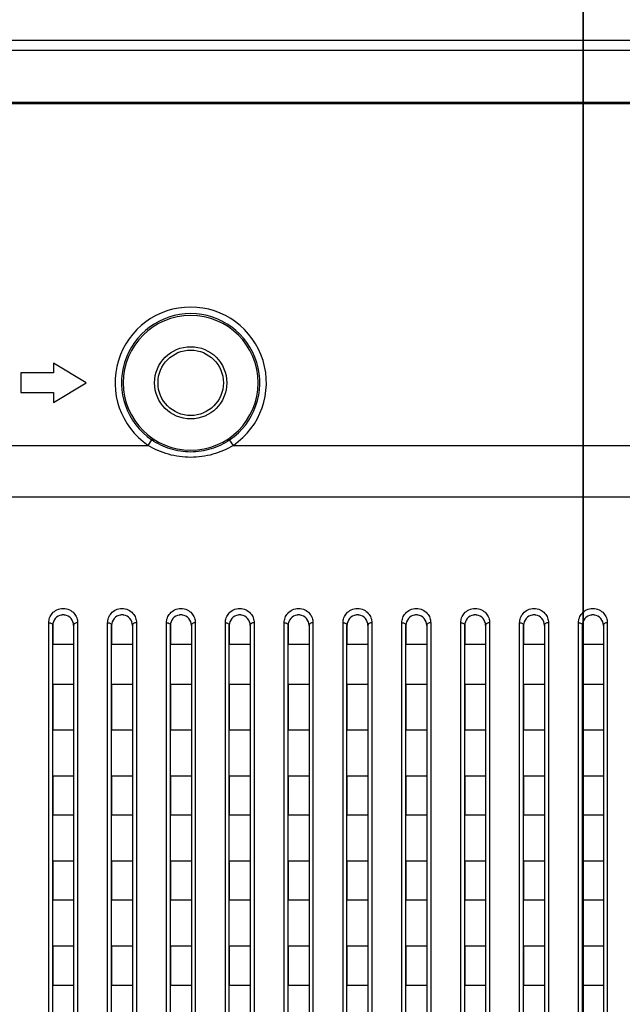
# Model space of a CAD drawing. Header units: millimetres. Extents: x -6054 to 364, y -1866 to 3094.
# Tile 123 of 256: x -4236 to -4190, y 871 to 946. Entities that reach past the tile are written whole.
import ezdxf

# ---------------------------------------------------------------- set-up
doc = ezdxf.new("R2010")
doc.units = ezdxf.units.MM
doc.header["$LTSCALE"] = 65.395
doc.header["$PDSIZE"] = 0.05
doc.layers.get('0').update_dxf_attribs({"linetype": 'CONTINUOUS'})
doc.layers.get('Defpoints').update_dxf_attribs({"linetype": 'CONTINUOUS'})
doc.layers.add('DIM', color=3, linetype='CONTINUOUS')
doc.styles.get("Standard").update_dxf_attribs({"font": 'arial.ttf'})
doc.dimstyles.new('ISO-25', dxfattribs={"dimtxt": 2.5, "dimasz": 2.5, "dimexe": 1.25, "dimexo": 0.625, "dimtad": 1, "dimtxsty": 'STANDARD', "dimcen": 2.5, "dimadec": 0, "dimazin": 0, "dimtfac": 1, "dimtmove": 0, "dimatfit": 3, "dimfxl": 1, "dimarcsym": 0})

# ---------------------------------------------------------------- blocks, each defined once
blk = doc.blocks.new('*D0')
at = {"layer": 'Defpoints', "color": 0}
for p in [(-4193.173, 1041.272), (-4734.98, 936.486), (-4193.173, 628.168)]:
    blk.add_point(p, dxfattribs=at)
at = {"layer": 'DIM', "color": 3, "lineweight": -2}
for p, q in [((-4734.98, 937.111), (-4734.98, 1042.522)), ((-4193.173, 628.793), (-4193.173, 1042.522)), ((-4719.98, 1041.272), (-4208.173, 1041.272))]:
    blk.add_line(p, q, dxfattribs=at)
at = {"layer": 'DIM', "color": 3}
for points in [[(-4719.98, 1043.772), (-4719.98, 1038.772), (-4734.98, 1041.272)], [(-4208.173, 1038.772), (-4208.173, 1043.772), (-4193.173, 1041.272)]]:
    blk.add_solid(points, dxfattribs=at)
at = {"layer": 'DIM', "color": 2, "insert": (-4464.076, 1059.082), "char_height": 20, "attachment_point": 5}
blk.add_mtext('542  [21,331]', dxfattribs=at)
blk = doc.blocks.new('*D1')
at = {"layer": 'Defpoints', "color": 0}
for p in [(-4193.173, 1042.072), (-3593.173, 683.031), (-3593.173, 628.168)]:
    blk.add_point(p, dxfattribs=at)
at = {"layer": 'DIM', "color": 3, "lineweight": -2}
for p, q in [((-4193.173, 1041.447), (-4193.173, 681.781)), ((-3593.173, 628.793), (-3593.173, 684.281)), ((-4178.173, 683.031), (-3608.173, 683.031))]:
    blk.add_line(p, q, dxfattribs=at)
at = {"layer": 'DIM', "color": 3}
for points in [[(-4178.173, 685.531), (-4178.173, 680.531), (-4193.173, 683.031)], [(-3608.173, 680.531), (-3608.173, 685.531), (-3593.173, 683.031)]]:
    blk.add_solid(points, dxfattribs=at)
at = {"layer": 'DIM', "color": 2, "insert": (-3893.173, 700.841), "char_height": 20, "attachment_point": 5}
blk.add_mtext('600  [23,622]', dxfattribs=at)
blk = doc.blocks.new('*D7')
at = {"layer": 'Defpoints', "color": 0}
for p in [(-4728.573, 946.484), (-4809.721, 628.168), (-4193.173, 628.168)]:
    blk.add_point(p, dxfattribs=at)
at = {"layer": 'DIM', "color": 3, "lineweight": -2}
for p, q in [((-4729.198, 946.484), (-4810.971, 946.484)), ((-4809.721, 931.484), (-4809.721, 643.168)), ((-4193.798, 628.168), (-4810.971, 628.168))]:
    blk.add_line(p, q, dxfattribs=at)
at = {"layer": 'DIM', "color": 3}
for points in [[(-4807.221, 931.484), (-4812.221, 931.484), (-4809.721, 946.484)], [(-4812.221, 643.168), (-4807.221, 643.168), (-4809.721, 628.168)]]:
    blk.add_solid(points, dxfattribs=at)
at = {"layer": 'DIM', "color": 2, "insert": (-4827.531, 787.326), "char_height": 20, "attachment_point": 5, "rotation": 90}
blk.add_mtext('318  [12,532]', dxfattribs=at)

msp = doc.modelspace()

# ---------------------------------------------------------------- linework, layer by layer
at = {"linetype": 'Continuous'}
for p, q in [((-4727.413, 944.918), (-3058.933, 944.918)), ((-3058.933, 944.121), (-4727.413, 944.121)), ((-3058.933, 940.151), (-4727.413, 940.151)), ((-4233.673, 920.228), (-4233.673, 919.478)), ((-4231.173, 918.728), (-4233.673, 920.228)), ((-4236.173, 919.478), (-4236.173, 917.978)), ((-4233.673, 919.478), (-4236.173, 919.478)), ((-4233.673, 917.228), (-4231.173, 918.728)), ((-4236.173, 917.978), (-4233.673, 917.978)), ((-4233.673, 917.978), (-4233.673, 917.228)), ((-4379.913, 913.947), (-4226.433, 913.947)), ((-4226.433, 913.947), (-4226.152, 914.36)), ((-4219.913, 913.947), (-4220.194, 914.36)), ((-4219.913, 913.947), (-4066.433, 913.947)), ((-3099.485, 909.984), (-4686.861, 909.984)), ((-4234.023, 828.726), (-4234.023, 900.382)), ((-4233.723, 900.184), (-4233.723, 898.734)), ((-4233.723, 900.184), (-4233.723, 898.734)), ((-4233.723, 828.718), (-4233.723, 900.184)), ((-4232.123, 900.184), (-4232.123, 898.734)), ((-4232.123, 900.184), (-4232.123, 898.734)), ((-4232.123, 900.184), (-4232.123, 828.718)), ((-4231.823, 900.382), (-4231.823, 828.726)), ((-4229.523, 828.726), (-4229.523, 900.382)), ((-4229.223, 900.184), (-4229.223, 898.734)), ((-4229.223, 900.184), (-4229.223, 898.734)), ((-4229.223, 828.718), (-4229.223, 900.184)), ((-4227.623, 900.184), (-4227.623, 898.734)), ((-4227.623, 900.184), (-4227.623, 898.734)), ((-4227.623, 900.184), (-4227.623, 828.718)), ((-4227.323, 900.382), (-4227.323, 828.726)), ((-4225.023, 828.726), (-4225.023, 900.382)), ((-4224.723, 900.184), (-4224.723, 898.734)), ((-4224.723, 900.184), (-4224.723, 898.734)), ((-4224.723, 828.718), (-4224.723, 900.184)), ((-4223.123, 900.184), (-4223.123, 898.734)), ((-4223.123, 900.184), (-4223.123, 898.734)), ((-4223.123, 900.184), (-4223.123, 828.718)), ((-4222.823, 900.382), (-4222.823, 828.726)), ((-4220.523, 828.726), (-4220.523, 900.382)), ((-4220.223, 900.184), (-4220.223, 898.734)), ((-4220.223, 900.184), (-4220.223, 898.734)), ((-4220.223, 828.718), (-4220.223, 900.184)), ((-4218.623, 900.184), (-4218.623, 898.734)), ((-4218.623, 900.184), (-4218.623, 898.734)), ((-4218.623, 900.184), (-4218.623, 828.718)), ((-4218.323, 900.382), (-4218.323, 828.726)), ((-4216.023, 828.726), (-4216.023, 900.382)), ((-4215.723, 900.184), (-4215.723, 898.734)), ((-4215.723, 900.184), (-4215.723, 898.734)), ((-4215.723, 828.718), (-4215.723, 900.184)), ((-4214.123, 900.184), (-4214.123, 898.734)), ((-4214.123, 900.184), (-4214.123, 898.734)), ((-4214.123, 900.184), (-4214.123, 828.718)), ((-4213.823, 900.382), (-4213.823, 828.726)), ((-4211.523, 828.726), (-4211.523, 900.382)), ((-4211.223, 900.184), (-4211.223, 898.734)), ((-4211.223, 900.184), (-4211.223, 898.734)), ((-4211.223, 828.718), (-4211.223, 900.184)), ((-4209.623, 900.184), (-4209.623, 898.734)), ((-4209.623, 900.184), (-4209.623, 898.734)), ((-4209.623, 900.184), (-4209.623, 828.718)), ((-4209.323, 900.382), (-4209.323, 828.726)), ((-4207.023, 828.726), (-4207.023, 900.382)), ((-4206.723, 900.184), (-4206.723, 898.734)), ((-4206.723, 900.184), (-4206.723, 898.734)), ((-4206.723, 828.718), (-4206.723, 900.184)), ((-4205.123, 900.184), (-4205.123, 898.734)), ((-4205.123, 900.184), (-4205.123, 898.734)), ((-4205.123, 900.184), (-4205.123, 828.718)), ((-4204.823, 900.382), (-4204.823, 828.726)), ((-4202.523, 828.726), (-4202.523, 900.382)), ((-4202.223, 900.184), (-4202.223, 898.734)), ((-4202.223, 900.184), (-4202.223, 898.734)), ((-4202.223, 828.718), (-4202.223, 900.184)), ((-4200.623, 900.184), (-4200.623, 898.734)), ((-4200.623, 900.184), (-4200.623, 898.734)), ((-4200.623, 900.184), (-4200.623, 828.718)), ((-4200.323, 900.382), (-4200.323, 828.726)), ((-4198.023, 828.726), (-4198.023, 900.382)), ((-4197.723, 900.184), (-4197.723, 898.734)), ((-4197.723, 900.184), (-4197.723, 898.734)), ((-4197.723, 828.718), (-4197.723, 900.184)), ((-4196.123, 900.184), (-4196.123, 898.734)), ((-4196.123, 900.184), (-4196.123, 898.734)), ((-4196.123, 900.184), (-4196.123, 828.718)), ((-4195.823, 900.382), (-4195.823, 828.726)), ((-4193.523, 828.726), (-4193.523, 900.382)), ((-4193.223, 900.184), (-4193.223, 898.734)), ((-4193.223, 900.184), (-4193.223, 898.734)), ((-4193.223, 828.718), (-4193.223, 900.184)), ((-4191.623, 900.184), (-4191.623, 898.734)), ((-4191.623, 900.184), (-4191.623, 898.734)), ((-4191.623, 900.184), (-4191.623, 828.718)), ((-4191.323, 900.382), (-4191.323, 828.726)), ((-4232.123, 898.734), (-4233.723, 898.734)), ((-4232.123, 898.734), (-4233.723, 898.734)), ((-4227.623, 898.734), (-4229.223, 898.734)), ((-4227.623, 898.734), (-4229.223, 898.734)), ((-4223.123, 898.734), (-4224.723, 898.734)), ((-4223.123, 898.734), (-4224.723, 898.734)), ((-4218.623, 898.734), (-4220.223, 898.734)), ((-4218.623, 898.734), (-4220.223, 898.734)), ((-4214.123, 898.734), (-4215.723, 898.734)), ((-4214.123, 898.734), (-4215.723, 898.734)), ((-4209.623, 898.734), (-4211.223, 898.734)), ((-4209.623, 898.734), (-4211.223, 898.734)), ((-4205.123, 898.734), (-4206.723, 898.734)), ((-4205.123, 898.734), (-4206.723, 898.734)), ((-4200.623, 898.734), (-4202.223, 898.734)), ((-4200.623, 898.734), (-4202.223, 898.734)), ((-4196.123, 898.734), (-4197.723, 898.734)), ((-4196.123, 898.734), (-4197.723, 898.734)), ((-4191.623, 898.734), (-4193.223, 898.734)), ((-4191.623, 898.734), (-4193.223, 898.734)), ((-4233.723, 895.668), (-4233.723, 892.168)), ((-4233.723, 895.668), (-4233.723, 892.168)), ((-4232.123, 895.668), (-4233.723, 895.668)), ((-4232.123, 895.668), (-4233.723, 895.668)), ((-4232.123, 895.668), (-4232.123, 892.168)), ((-4232.123, 895.668), (-4232.123, 892.168)), ((-4229.223, 895.668), (-4229.223, 892.168)), ((-4229.223, 895.668), (-4229.223, 892.168)), ((-4227.623, 895.668), (-4229.223, 895.668)), ((-4227.623, 895.668), (-4229.223, 895.668)), ((-4227.623, 895.668), (-4227.623, 892.168)), ((-4227.623, 895.668), (-4227.623, 892.168)), ((-4224.723, 895.668), (-4224.723, 892.168)), ((-4224.723, 895.668), (-4224.723, 892.168)), ((-4223.123, 895.668), (-4224.723, 895.668)), ((-4223.123, 895.668), (-4224.723, 895.668)), ((-4223.123, 895.668), (-4223.123, 892.168)), ((-4223.123, 895.668), (-4223.123, 892.168)), ((-4220.223, 895.668), (-4220.223, 892.168)), ((-4220.223, 895.668), (-4220.223, 892.168)), ((-4218.623, 895.668), (-4220.223, 895.668)), ((-4218.623, 895.668), (-4220.223, 895.668)), ((-4218.623, 895.668), (-4218.623, 892.168)), ((-4218.623, 895.668), (-4218.623, 892.168)), ((-4215.723, 895.668), (-4215.723, 892.168)), ((-4215.723, 895.668), (-4215.723, 892.168)), ((-4214.123, 895.668), (-4215.723, 895.668)), ((-4214.123, 895.668), (-4215.723, 895.668)), ((-4214.123, 895.668), (-4214.123, 892.168)), ((-4214.123, 895.668), (-4214.123, 892.168)), ((-4211.223, 895.668), (-4211.223, 892.168)), ((-4211.223, 895.668), (-4211.223, 892.168)), ((-4209.623, 895.668), (-4211.223, 895.668)), ((-4209.623, 895.668), (-4211.223, 895.668)), ((-4209.623, 895.668), (-4209.623, 892.168)), ((-4209.623, 895.668), (-4209.623, 892.168)), ((-4206.723, 895.668), (-4206.723, 892.168)), ((-4206.723, 895.668), (-4206.723, 892.168)), ((-4205.123, 895.668), (-4206.723, 895.668)), ((-4205.123, 895.668), (-4206.723, 895.668)), ((-4205.123, 895.668), (-4205.123, 892.168)), ((-4205.123, 895.668), (-4205.123, 892.168)), ((-4202.223, 895.668), (-4202.223, 892.168)), ((-4202.223, 895.668), (-4202.223, 892.168)), ((-4200.623, 895.668), (-4202.223, 895.668)), ((-4200.623, 895.668), (-4202.223, 895.668)), ((-4200.623, 895.668), (-4200.623, 892.168)), ((-4200.623, 895.668), (-4200.623, 892.168)), ((-4197.723, 895.668), (-4197.723, 892.168)), ((-4197.723, 895.668), (-4197.723, 892.168)), ((-4196.123, 895.668), (-4197.723, 895.668)), ((-4196.123, 895.668), (-4197.723, 895.668)), ((-4196.123, 895.668), (-4196.123, 892.168)), ((-4196.123, 895.668), (-4196.123, 892.168)), ((-4193.223, 895.668), (-4193.223, 892.168)), ((-4193.223, 895.668), (-4193.223, 892.168)), ((-4191.623, 895.668), (-4193.223, 895.668)), ((-4191.623, 895.668), (-4193.223, 895.668)), ((-4191.623, 895.668), (-4191.623, 892.168)), ((-4191.623, 895.668), (-4191.623, 892.168)), ((-4232.123, 892.168), (-4233.723, 892.168)), ((-4232.123, 892.168), (-4233.723, 892.168)), ((-4227.623, 892.168), (-4229.223, 892.168)), ((-4227.623, 892.168), (-4229.223, 892.168)), ((-4223.123, 892.168), (-4224.723, 892.168)), ((-4223.123, 892.168), (-4224.723, 892.168)), ((-4218.623, 892.168), (-4220.223, 892.168)), ((-4218.623, 892.168), (-4220.223, 892.168)), ((-4214.123, 892.168), (-4215.723, 892.168)), ((-4214.123, 892.168), (-4215.723, 892.168)), ((-4209.623, 892.168), (-4211.223, 892.168)), ((-4209.623, 892.168), (-4211.223, 892.168)), ((-4205.123, 892.168), (-4206.723, 892.168)), ((-4205.123, 892.168), (-4206.723, 892.168)), ((-4200.623, 892.168), (-4202.223, 892.168)), ((-4200.623, 892.168), (-4202.223, 892.168)), ((-4196.123, 892.168), (-4197.723, 892.168)), ((-4196.123, 892.168), (-4197.723, 892.168)), ((-4191.623, 892.168), (-4193.223, 892.168)), ((-4191.623, 892.168), (-4193.223, 892.168)), ((-4233.723, 888.668), (-4233.723, 885.668)), ((-4233.723, 888.668), (-4233.723, 885.668)), ((-4232.123, 888.668), (-4233.723, 888.668)), ((-4232.123, 888.668), (-4233.723, 888.668)), ((-4232.123, 888.668), (-4232.123, 885.668)), ((-4232.123, 888.668), (-4232.123, 885.668)), ((-4229.223, 888.668), (-4229.223, 885.668)), ((-4229.223, 888.668), (-4229.223, 885.668)), ((-4227.623, 888.668), (-4229.223, 888.668)), ((-4227.623, 888.668), (-4229.223, 888.668)), ((-4227.623, 888.668), (-4227.623, 885.668)), ((-4227.623, 888.668), (-4227.623, 885.668)), ((-4224.723, 888.668), (-4224.723, 885.668)), ((-4224.723, 888.668), (-4224.723, 885.668)), ((-4223.123, 888.668), (-4224.723, 888.668)), ((-4223.123, 888.668), (-4224.723, 888.668)), ((-4223.123, 888.668), (-4223.123, 885.668)), ((-4223.123, 888.668), (-4223.123, 885.668)), ((-4220.223, 888.668), (-4220.223, 885.668)), ((-4220.223, 888.668), (-4220.223, 885.668)), ((-4218.623, 888.668), (-4220.223, 888.668)), ((-4218.623, 888.668), (-4220.223, 888.668)), ((-4218.623, 888.668), (-4218.623, 885.668)), ((-4218.623, 888.668), (-4218.623, 885.668)), ((-4215.723, 888.668), (-4215.723, 885.668)), ((-4215.723, 888.668), (-4215.723, 885.668)), ((-4214.123, 888.668), (-4215.723, 888.668)), ((-4214.123, 888.668), (-4215.723, 888.668)), ((-4214.123, 888.668), (-4214.123, 885.668)), ((-4214.123, 888.668), (-4214.123, 885.668)), ((-4211.223, 888.668), (-4211.223, 885.668)), ((-4211.223, 888.668), (-4211.223, 885.668)), ((-4209.623, 888.668), (-4211.223, 888.668)), ((-4209.623, 888.668), (-4211.223, 888.668)), ((-4209.623, 888.668), (-4209.623, 885.668)), ((-4209.623, 888.668), (-4209.623, 885.668)), ((-4206.723, 888.668), (-4206.723, 885.668)), ((-4206.723, 888.668), (-4206.723, 885.668)), ((-4205.123, 888.668), (-4206.723, 888.668)), ((-4205.123, 888.668), (-4206.723, 888.668)), ((-4205.123, 888.668), (-4205.123, 885.668)), ((-4205.123, 888.668), (-4205.123, 885.668)), ((-4202.223, 888.668), (-4202.223, 885.668)), ((-4202.223, 888.668), (-4202.223, 885.668)), ((-4200.623, 888.668), (-4202.223, 888.668)), ((-4200.623, 888.668), (-4202.223, 888.668)), ((-4200.623, 888.668), (-4200.623, 885.668)), ((-4200.623, 888.668), (-4200.623, 885.668)), ((-4197.723, 888.668), (-4197.723, 885.668)), ((-4197.723, 888.668), (-4197.723, 885.668)), ((-4196.123, 888.668), (-4197.723, 888.668)), ((-4196.123, 888.668), (-4197.723, 888.668)), ((-4196.123, 888.668), (-4196.123, 885.668)), ((-4196.123, 888.668), (-4196.123, 885.668)), ((-4193.223, 888.668), (-4193.223, 885.668)), ((-4193.223, 888.668), (-4193.223, 885.668)), ((-4191.623, 888.668), (-4193.223, 888.668)), ((-4191.623, 888.668), (-4193.223, 888.668)), ((-4191.623, 888.668), (-4191.623, 885.668)), ((-4191.623, 888.668), (-4191.623, 885.668)), ((-4232.123, 885.668), (-4233.723, 885.668)), ((-4232.123, 885.668), (-4233.723, 885.668)), ((-4227.623, 885.668), (-4229.223, 885.668)), ((-4227.623, 885.668), (-4229.223, 885.668)), ((-4223.123, 885.668), (-4224.723, 885.668)), ((-4223.123, 885.668), (-4224.723, 885.668)), ((-4218.623, 885.668), (-4220.223, 885.668)), ((-4218.623, 885.668), (-4220.223, 885.668)), ((-4214.123, 885.668), (-4215.723, 885.668)), ((-4214.123, 885.668), (-4215.723, 885.668)), ((-4209.623, 885.668), (-4211.223, 885.668)), ((-4209.623, 885.668), (-4211.223, 885.668)), ((-4205.123, 885.668), (-4206.723, 885.668)), ((-4205.123, 885.668), (-4206.723, 885.668)), ((-4200.623, 885.668), (-4202.223, 885.668)), ((-4200.623, 885.668), (-4202.223, 885.668)), ((-4196.123, 885.668), (-4197.723, 885.668)), ((-4196.123, 885.668), (-4197.723, 885.668)), ((-4191.623, 885.668), (-4193.223, 885.668)), ((-4191.623, 885.668), (-4193.223, 885.668)), ((-4233.723, 882.168), (-4233.723, 879.168)), ((-4233.723, 882.168), (-4233.723, 879.168)), ((-4232.123, 882.168), (-4233.723, 882.168)), ((-4232.123, 882.168), (-4233.723, 882.168)), ((-4232.123, 882.168), (-4232.123, 879.168)), ((-4232.123, 882.168), (-4232.123, 879.168)), ((-4229.223, 882.168), (-4229.223, 879.168)), ((-4229.223, 882.168), (-4229.223, 879.168)), ((-4227.623, 882.168), (-4229.223, 882.168)), ((-4227.623, 882.168), (-4229.223, 882.168)), ((-4227.623, 882.168), (-4227.623, 879.168)), ((-4227.623, 882.168), (-4227.623, 879.168)), ((-4224.723, 882.168), (-4224.723, 879.168)), ((-4224.723, 882.168), (-4224.723, 879.168)), ((-4223.123, 882.168), (-4224.723, 882.168)), ((-4223.123, 882.168), (-4224.723, 882.168)), ((-4223.123, 882.168), (-4223.123, 879.168)), ((-4223.123, 882.168), (-4223.123, 879.168)), ((-4220.223, 882.168), (-4220.223, 879.168)), ((-4220.223, 882.168), (-4220.223, 879.168)), ((-4218.623, 882.168), (-4220.223, 882.168)), ((-4218.623, 882.168), (-4220.223, 882.168)), ((-4218.623, 882.168), (-4218.623, 879.168)), ((-4218.623, 882.168), (-4218.623, 879.168)), ((-4215.723, 882.168), (-4215.723, 879.168)), ((-4215.723, 882.168), (-4215.723, 879.168)), ((-4214.123, 882.168), (-4215.723, 882.168)), ((-4214.123, 882.168), (-4215.723, 882.168)), ((-4214.123, 882.168), (-4214.123, 879.168)), ((-4214.123, 882.168), (-4214.123, 879.168)), ((-4211.223, 882.168), (-4211.223, 879.168)), ((-4211.223, 882.168), (-4211.223, 879.168)), ((-4209.623, 882.168), (-4211.223, 882.168)), ((-4209.623, 882.168), (-4211.223, 882.168)), ((-4209.623, 882.168), (-4209.623, 879.168)), ((-4209.623, 882.168), (-4209.623, 879.168)), ((-4206.723, 882.168), (-4206.723, 879.168)), ((-4206.723, 882.168), (-4206.723, 879.168)), ((-4205.123, 882.168), (-4206.723, 882.168)), ((-4205.123, 882.168), (-4206.723, 882.168)), ((-4205.123, 882.168), (-4205.123, 879.168)), ((-4205.123, 882.168), (-4205.123, 879.168)), ((-4202.223, 882.168), (-4202.223, 879.168)), ((-4202.223, 882.168), (-4202.223, 879.168)), ((-4200.623, 882.168), (-4202.223, 882.168)), ((-4200.623, 882.168), (-4202.223, 882.168)), ((-4200.623, 882.168), (-4200.623, 879.168)), ((-4200.623, 882.168), (-4200.623, 879.168)), ((-4197.723, 882.168), (-4197.723, 879.168)), ((-4197.723, 882.168), (-4197.723, 879.168)), ((-4196.123, 882.168), (-4197.723, 882.168)), ((-4196.123, 882.168), (-4197.723, 882.168)), ((-4196.123, 882.168), (-4196.123, 879.168)), ((-4196.123, 882.168), (-4196.123, 879.168)), ((-4193.223, 882.168), (-4193.223, 879.168)), ((-4193.223, 882.168), (-4193.223, 879.168)), ((-4191.623, 882.168), (-4193.223, 882.168)), ((-4191.623, 882.168), (-4193.223, 882.168)), ((-4191.623, 882.168), (-4191.623, 879.168)), ((-4191.623, 882.168), (-4191.623, 879.168)), ((-4232.123, 879.168), (-4233.723, 879.168)), ((-4232.123, 879.168), (-4233.723, 879.168)), ((-4227.623, 879.168), (-4229.223, 879.168)), ((-4227.623, 879.168), (-4229.223, 879.168)), ((-4223.123, 879.168), (-4224.723, 879.168)), ((-4223.123, 879.168), (-4224.723, 879.168)), ((-4218.623, 879.168), (-4220.223, 879.168)), ((-4218.623, 879.168), (-4220.223, 879.168)), ((-4214.123, 879.168), (-4215.723, 879.168)), ((-4214.123, 879.168), (-4215.723, 879.168)), ((-4209.623, 879.168), (-4211.223, 879.168)), ((-4209.623, 879.168), (-4211.223, 879.168)), ((-4205.123, 879.168), (-4206.723, 879.168)), ((-4205.123, 879.168), (-4206.723, 879.168)), ((-4200.623, 879.168), (-4202.223, 879.168)), ((-4200.623, 879.168), (-4202.223, 879.168)), ((-4196.123, 879.168), (-4197.723, 879.168)), ((-4196.123, 879.168), (-4197.723, 879.168)), ((-4191.623, 879.168), (-4193.223, 879.168)), ((-4191.623, 879.168), (-4193.223, 879.168)), ((-4233.723, 875.668), (-4233.723, 872.668)), ((-4233.723, 875.668), (-4233.723, 872.668)), ((-4232.123, 875.668), (-4233.723, 875.668)), ((-4232.123, 875.668), (-4233.723, 875.668)), ((-4232.123, 875.668), (-4232.123, 872.668)), ((-4232.123, 875.668), (-4232.123, 872.668)), ((-4229.223, 875.668), (-4229.223, 872.668)), ((-4229.223, 875.668), (-4229.223, 872.668)), ((-4227.623, 875.668), (-4229.223, 875.668)), ((-4227.623, 875.668), (-4229.223, 875.668)), ((-4227.623, 875.668), (-4227.623, 872.668)), ((-4227.623, 875.668), (-4227.623, 872.668)), ((-4224.723, 875.668), (-4224.723, 872.668)), ((-4224.723, 875.668), (-4224.723, 872.668)), ((-4223.123, 875.668), (-4224.723, 875.668)), ((-4223.123, 875.668), (-4224.723, 875.668)), ((-4223.123, 875.668), (-4223.123, 872.668)), ((-4223.123, 875.668), (-4223.123, 872.668)), ((-4220.223, 875.668), (-4220.223, 872.668)), ((-4220.223, 875.668), (-4220.223, 872.668)), ((-4218.623, 875.668), (-4220.223, 875.668)), ((-4218.623, 875.668), (-4220.223, 875.668)), ((-4218.623, 875.668), (-4218.623, 872.668)), ((-4218.623, 875.668), (-4218.623, 872.668)), ((-4215.723, 875.668), (-4215.723, 872.668)), ((-4215.723, 875.668), (-4215.723, 872.668)), ((-4214.123, 875.668), (-4215.723, 875.668)), ((-4214.123, 875.668), (-4215.723, 875.668)), ((-4214.123, 875.668), (-4214.123, 872.668)), ((-4214.123, 875.668), (-4214.123, 872.668)), ((-4211.223, 875.668), (-4211.223, 872.668)), ((-4211.223, 875.668), (-4211.223, 872.668)), ((-4209.623, 875.668), (-4211.223, 875.668)), ((-4209.623, 875.668), (-4211.223, 875.668)), ((-4209.623, 875.668), (-4209.623, 872.668)), ((-4209.623, 875.668), (-4209.623, 872.668)), ((-4206.723, 875.668), (-4206.723, 872.668)), ((-4206.723, 875.668), (-4206.723, 872.668)), ((-4205.123, 875.668), (-4206.723, 875.668)), ((-4205.123, 875.668), (-4206.723, 875.668)), ((-4205.123, 875.668), (-4205.123, 872.668)), ((-4205.123, 875.668), (-4205.123, 872.668)), ((-4202.223, 875.668), (-4202.223, 872.668)), ((-4202.223, 875.668), (-4202.223, 872.668)), ((-4200.623, 875.668), (-4202.223, 875.668)), ((-4200.623, 875.668), (-4202.223, 875.668)), ((-4200.623, 875.668), (-4200.623, 872.668)), ((-4200.623, 875.668), (-4200.623, 872.668)), ((-4197.723, 875.668), (-4197.723, 872.668)), ((-4197.723, 875.668), (-4197.723, 872.668)), ((-4196.123, 875.668), (-4197.723, 875.668)), ((-4196.123, 875.668), (-4197.723, 875.668)), ((-4196.123, 875.668), (-4196.123, 872.668)), ((-4196.123, 875.668), (-4196.123, 872.668)), ((-4193.223, 875.668), (-4193.223, 872.668)), ((-4193.223, 875.668), (-4193.223, 872.668)), ((-4191.623, 875.668), (-4193.223, 875.668)), ((-4191.623, 875.668), (-4193.223, 875.668)), ((-4191.623, 875.668), (-4191.623, 872.668)), ((-4191.623, 875.668), (-4191.623, 872.668)), ((-4232.123, 872.668), (-4233.723, 872.668)), ((-4232.123, 872.668), (-4233.723, 872.668)), ((-4227.623, 872.668), (-4229.223, 872.668)), ((-4227.623, 872.668), (-4229.223, 872.668)), ((-4223.123, 872.668), (-4224.723, 872.668)), ((-4223.123, 872.668), (-4224.723, 872.668)), ((-4218.623, 872.668), (-4220.223, 872.668)), ((-4218.623, 872.668), (-4220.223, 872.668)), ((-4214.123, 872.668), (-4215.723, 872.668)), ((-4214.123, 872.668), (-4215.723, 872.668)), ((-4209.623, 872.668), (-4211.223, 872.668)), ((-4209.623, 872.668), (-4211.223, 872.668)), ((-4205.123, 872.668), (-4206.723, 872.668)), ((-4205.123, 872.668), (-4206.723, 872.668)), ((-4200.623, 872.668), (-4202.223, 872.668)), ((-4200.623, 872.668), (-4202.223, 872.668)), ((-4196.123, 872.668), (-4197.723, 872.668)), ((-4196.123, 872.668), (-4197.723, 872.668)), ((-4191.623, 872.668), (-4193.223, 872.668)), ((-4191.623, 872.668), (-4193.223, 872.668))]:
    msp.add_line(p, q, dxfattribs=at)
msp.add_line((-4734.98, 940.078), (-3893.18, 940.078))
for radius in [2.762, 2.5]:
    msp.add_circle((-4223.173, 918.728), radius, dxfattribs=at)
for centre, radius, start, end in [((-4223.173, 918.728), 5.786, 304.29185, 235.70815), ((-4223.173, 918.728), 5.287, 304.29185, 235.70815), ((-4223.173, 918.728), 5.154, 0, 180), ((-4223.173, 918.728), 5.154, 180, 360), ((-4232.923, 900.184), 0.8, 98.00571, 180), ((-4232.923, 900.184), 0.8, 98.00697, 100.40127), ((-4232.923, 900.184), 0.8, 98.00697, 100.40127), ((-4232.923, 900.182), 0.802, 92.67353, 98.00676), ((-4232.923, 900.182), 0.802, 92.67345, 98.00676), ((-4232.923, 900.182), 0.802, 92.67345, 98.00676), ((-4232.923, 900.186), 0.798, 87.34328, 92.66704), ((-4232.923, 900.186), 0.798, 87.34328, 92.66704), ((-4232.923, 900.186), 0.798, 87.34317, 92.66715), ((-4232.923, 900.182), 0.802, 81.99243, 87.33724), ((-4232.923, 900.182), 0.802, 81.99258, 87.33756), ((-4232.923, 900.182), 0.802, 81.99258, 87.33756), ((-4232.923, 900.184), 0.8, 0, 81.99444), ((-4232.923, 900.184), 0.8, 79.5496, 81.99314), ((-4232.923, 900.184), 0.8, 79.5496, 81.99314), ((-4228.423, 900.184), 0.8, 98.00571, 180), ((-4228.423, 900.184), 0.8, 98.00697, 100.40127), ((-4228.423, 900.184), 0.8, 98.00697, 100.40127), ((-4228.423, 900.182), 0.802, 92.67353, 98.00676), ((-4228.423, 900.182), 0.802, 92.67345, 98.00676), ((-4228.423, 900.182), 0.802, 92.67345, 98.00676), ((-4228.423, 900.186), 0.798, 87.34328, 92.66704), ((-4228.423, 900.186), 0.798, 87.34328, 92.66704), ((-4228.423, 900.186), 0.798, 87.34317, 92.66715), ((-4228.423, 900.182), 0.802, 81.99243, 87.33724), ((-4228.423, 900.182), 0.802, 81.99258, 87.33756), ((-4228.423, 900.182), 0.802, 81.99258, 87.33756), ((-4228.423, 900.184), 0.8, 0, 81.99444), ((-4228.423, 900.184), 0.8, 79.5496, 81.99314), ((-4228.423, 900.184), 0.8, 79.5496, 81.99314), ((-4223.923, 900.184), 0.8, 98.00571, 180), ((-4223.923, 900.184), 0.8, 98.00697, 100.40127), ((-4223.923, 900.184), 0.8, 98.00697, 100.40127), ((-4223.923, 900.182), 0.802, 92.67353, 98.00676), ((-4223.923, 900.182), 0.802, 92.67345, 98.00676), ((-4223.923, 900.182), 0.802, 92.67345, 98.00676), ((-4223.923, 900.186), 0.798, 87.34328, 92.66704), ((-4223.923, 900.186), 0.798, 87.34328, 92.66704), ((-4223.923, 900.186), 0.798, 87.34317, 92.66715), ((-4223.923, 900.182), 0.802, 81.99243, 87.33724), ((-4223.923, 900.182), 0.802, 81.99258, 87.33756), ((-4223.923, 900.182), 0.802, 81.99258, 87.33756), ((-4223.923, 900.184), 0.8, 0, 81.99444), ((-4223.923, 900.184), 0.8, 79.5496, 81.99314), ((-4223.923, 900.184), 0.8, 79.5496, 81.99314), ((-4219.423, 900.184), 0.8, 98.00571, 180), ((-4219.423, 900.184), 0.8, 98.00697, 100.40127), ((-4219.423, 900.184), 0.8, 98.00697, 100.40127), ((-4219.423, 900.182), 0.802, 92.67353, 98.00676), ((-4219.423, 900.182), 0.802, 92.67345, 98.00676), ((-4219.423, 900.182), 0.802, 92.67345, 98.00676), ((-4219.423, 900.186), 0.798, 87.34328, 92.66704), ((-4219.423, 900.186), 0.798, 87.34328, 92.66704), ((-4219.423, 900.186), 0.798, 87.34317, 92.66715), ((-4219.423, 900.182), 0.802, 81.99243, 87.33724), ((-4219.423, 900.182), 0.802, 81.99258, 87.33756), ((-4219.423, 900.182), 0.802, 81.99258, 87.33756), ((-4219.423, 900.184), 0.8, 0, 81.99444), ((-4219.423, 900.184), 0.8, 79.5496, 81.99314), ((-4219.423, 900.184), 0.8, 79.5496, 81.99314), ((-4214.923, 900.184), 0.8, 98.00571, 180), ((-4214.923, 900.184), 0.8, 98.00697, 100.40127), ((-4214.923, 900.184), 0.8, 98.00697, 100.40127), ((-4214.923, 900.182), 0.802, 92.67353, 98.00676), ((-4214.923, 900.182), 0.802, 92.67345, 98.00676), ((-4214.923, 900.182), 0.802, 92.67345, 98.00676), ((-4214.923, 900.186), 0.798, 87.34328, 92.66704), ((-4214.923, 900.186), 0.798, 87.34328, 92.66704), ((-4214.923, 900.186), 0.798, 87.34317, 92.66715), ((-4214.923, 900.182), 0.802, 81.99243, 87.33724), ((-4214.923, 900.182), 0.802, 81.99258, 87.33756), ((-4214.923, 900.182), 0.802, 81.99258, 87.33756), ((-4214.923, 900.184), 0.8, 0, 81.99444), ((-4214.923, 900.184), 0.8, 79.5496, 81.99314), ((-4214.923, 900.184), 0.8, 79.5496, 81.99314), ((-4210.423, 900.184), 0.8, 98.00571, 180), ((-4210.423, 900.184), 0.8, 98.00697, 100.40127), ((-4210.423, 900.184), 0.8, 98.00697, 100.40127), ((-4210.423, 900.182), 0.802, 92.67353, 98.00676), ((-4210.423, 900.182), 0.802, 92.67345, 98.00676), ((-4210.423, 900.182), 0.802, 92.67345, 98.00676), ((-4210.423, 900.186), 0.798, 87.34328, 92.66704), ((-4210.423, 900.186), 0.798, 87.34328, 92.66704), ((-4210.423, 900.186), 0.798, 87.34317, 92.66715), ((-4210.423, 900.182), 0.802, 81.99243, 87.33724), ((-4210.423, 900.182), 0.802, 81.99258, 87.33756), ((-4210.423, 900.182), 0.802, 81.99258, 87.33756), ((-4210.423, 900.184), 0.8, 0, 81.99444), ((-4210.423, 900.184), 0.8, 79.5496, 81.99314), ((-4210.423, 900.184), 0.8, 79.5496, 81.99314), ((-4205.923, 900.184), 0.8, 98.00571, 180), ((-4205.923, 900.184), 0.8, 98.00697, 100.40127), ((-4205.923, 900.184), 0.8, 98.00697, 100.40127), ((-4205.923, 900.182), 0.802, 92.67353, 98.00676), ((-4205.923, 900.182), 0.802, 92.67345, 98.00676), ((-4205.923, 900.182), 0.802, 92.67345, 98.00676), ((-4205.923, 900.186), 0.798, 87.34328, 92.66704), ((-4205.923, 900.186), 0.798, 87.34328, 92.66704), ((-4205.923, 900.186), 0.798, 87.34317, 92.66715), ((-4205.923, 900.182), 0.802, 81.99243, 87.33724), ((-4205.923, 900.182), 0.802, 81.99258, 87.33756), ((-4205.923, 900.182), 0.802, 81.99258, 87.33756), ((-4205.923, 900.184), 0.8, 0, 81.99444), ((-4205.923, 900.184), 0.8, 79.5496, 81.99314), ((-4205.923, 900.184), 0.8, 79.5496, 81.99314), ((-4201.423, 900.184), 0.8, 98.00571, 180), ((-4201.423, 900.184), 0.8, 98.00697, 100.40127), ((-4201.423, 900.184), 0.8, 98.00697, 100.40127), ((-4201.423, 900.182), 0.802, 92.67353, 98.00676), ((-4201.423, 900.182), 0.802, 92.67345, 98.00676), ((-4201.423, 900.182), 0.802, 92.67345, 98.00676), ((-4201.423, 900.186), 0.798, 87.34328, 92.66704), ((-4201.423, 900.186), 0.798, 87.34328, 92.66704), ((-4201.423, 900.186), 0.798, 87.34317, 92.66715), ((-4201.423, 900.182), 0.802, 81.99243, 87.33724), ((-4201.423, 900.182), 0.802, 81.99258, 87.33756), ((-4201.423, 900.182), 0.802, 81.99258, 87.33756), ((-4201.423, 900.184), 0.8, 0, 81.99444), ((-4201.423, 900.184), 0.8, 79.5496, 81.99314), ((-4201.423, 900.184), 0.8, 79.5496, 81.99314), ((-4196.923, 900.184), 0.8, 98.00571, 180), ((-4196.923, 900.184), 0.8, 98.00697, 100.40127), ((-4196.923, 900.184), 0.8, 98.00697, 100.40127), ((-4196.923, 900.182), 0.802, 92.67353, 98.00676), ((-4196.923, 900.182), 0.802, 92.67345, 98.00676), ((-4196.923, 900.182), 0.802, 92.67345, 98.00676), ((-4196.923, 900.186), 0.798, 87.34328, 92.66704), ((-4196.923, 900.186), 0.798, 87.34328, 92.66704), ((-4196.923, 900.186), 0.798, 87.34317, 92.66715), ((-4196.923, 900.182), 0.802, 81.99243, 87.33724), ((-4196.923, 900.182), 0.802, 81.99258, 87.33756), ((-4196.923, 900.182), 0.802, 81.99258, 87.33756), ((-4196.923, 900.184), 0.8, 0, 81.99444), ((-4196.923, 900.184), 0.8, 79.5496, 81.99314), ((-4196.923, 900.184), 0.8, 79.5496, 81.99314), ((-4192.423, 900.184), 0.8, 98.00571, 180), ((-4192.423, 900.184), 0.8, 98.00697, 100.40127), ((-4192.423, 900.184), 0.8, 98.00697, 100.40127), ((-4192.423, 900.182), 0.802, 92.67353, 98.00676), ((-4192.423, 900.182), 0.802, 92.67345, 98.00676), ((-4192.423, 900.182), 0.802, 92.67345, 98.00676), ((-4192.423, 900.186), 0.798, 87.34328, 92.66704), ((-4192.423, 900.186), 0.798, 87.34328, 92.66704), ((-4192.423, 900.186), 0.798, 87.34317, 92.66715), ((-4192.423, 900.182), 0.802, 81.99243, 87.33724), ((-4192.423, 900.182), 0.802, 81.99258, 87.33756), ((-4192.423, 900.182), 0.802, 81.99258, 87.33756), ((-4192.423, 900.184), 0.8, 0, 81.99444), ((-4192.423, 900.184), 0.8, 79.5496, 81.99314), ((-4192.423, 900.184), 0.8, 79.5496, 81.99314), ((-4232.923, 900.184), 0.8, 176.37735, 179.99968), ((-4232.923, 900.184), 0.8, 176.37735, 179.99968), ((-4232.923, 900.184), 0.8, 0.00033, 3.66432), ((-4232.923, 900.184), 0.8, 0.00033, 3.66432), ((-4228.423, 900.184), 0.8, 176.37735, 179.99968), ((-4228.423, 900.184), 0.8, 176.37735, 179.99968), ((-4228.423, 900.184), 0.8, 0.00033, 3.66432), ((-4228.423, 900.184), 0.8, 0.00033, 3.66432), ((-4223.923, 900.184), 0.8, 176.37735, 179.99968), ((-4223.923, 900.184), 0.8, 176.37735, 179.99968), ((-4223.923, 900.184), 0.8, 0.00033, 3.66432), ((-4223.923, 900.184), 0.8, 0.00033, 3.66432), ((-4219.423, 900.184), 0.8, 176.37735, 179.99968), ((-4219.423, 900.184), 0.8, 176.37735, 179.99968), ((-4219.423, 900.184), 0.8, 0.00033, 3.66432), ((-4219.423, 900.184), 0.8, 0.00033, 3.66432), ((-4214.923, 900.184), 0.8, 176.37735, 179.99968), ((-4214.923, 900.184), 0.8, 176.37735, 179.99968), ((-4214.923, 900.184), 0.8, 0.00033, 3.66432), ((-4214.923, 900.184), 0.8, 0.00033, 3.66432), ((-4210.423, 900.184), 0.8, 176.37735, 179.99968), ((-4210.423, 900.184), 0.8, 176.37735, 179.99968), ((-4210.423, 900.184), 0.8, 0.00033, 3.66432), ((-4210.423, 900.184), 0.8, 0.00033, 3.66432), ((-4205.923, 900.184), 0.8, 176.37735, 179.99968), ((-4205.923, 900.184), 0.8, 176.37735, 179.99968), ((-4205.923, 900.184), 0.8, 0.00033, 3.66432), ((-4205.923, 900.184), 0.8, 0.00033, 3.66432), ((-4201.423, 900.184), 0.8, 176.37735, 179.99968), ((-4201.423, 900.184), 0.8, 176.37735, 179.99968), ((-4201.423, 900.184), 0.8, 0.00033, 3.66432), ((-4201.423, 900.184), 0.8, 0.00033, 3.66432), ((-4196.923, 900.184), 0.8, 176.37735, 179.99968), ((-4196.923, 900.184), 0.8, 176.37735, 179.99968), ((-4196.923, 900.184), 0.8, 0.00033, 3.66432), ((-4196.923, 900.184), 0.8, 0.00033, 3.66432), ((-4192.423, 900.184), 0.8, 176.37735, 179.99968), ((-4192.423, 900.184), 0.8, 176.37735, 179.99968), ((-4192.423, 900.184), 0.8, 0.00033, 3.66432), ((-4192.423, 900.184), 0.8, 0.00033, 3.66432)]:
    msp.add_arc(centre, radius, start, end, dxfattribs=at)
for points, knots in [([(-4219.913, 913.947), (-4220.397, 913.647), (-4221.459, 913.184), (-4223.173, 912.951), (-4224.888, 913.184), (-4225.949, 913.647), (-4226.433, 913.947)], [0, 0, 0, 0, 0.24996, 0.5, 0.75004, 1, 1, 1, 1]), ([(-4220.194, 914.36), (-4220.629, 914.064), (-4221.591, 913.596), (-4223.173, 913.356), (-4224.755, 913.596), (-4225.718, 914.064), (-4226.152, 914.36)], [0, 0, 0, 0, 0.249992, 0.5, 0.750008, 1, 1, 1, 1]), ([(-4234.023, 900.382), (-4234.023, 900.51), (-4233.977, 900.773), (-4233.766, 901.134), (-4233.403, 901.413), (-4232.923, 901.524), (-4232.443, 901.413), (-4232.08, 901.134), (-4231.869, 900.773), (-4231.823, 900.51), (-4231.823, 900.382)], [0, 0, 0, 0, 0.111203, 0.227903, 0.356731, 0.49999, 0.643254, 0.77209, 0.888795, 1, 1, 1, 1]), ([(-4229.523, 900.382), (-4229.523, 900.51), (-4229.477, 900.773), (-4229.266, 901.134), (-4228.903, 901.413), (-4228.423, 901.524), (-4227.943, 901.413), (-4227.58, 901.134), (-4227.369, 900.773), (-4227.323, 900.51), (-4227.323, 900.382)], [0, 0, 0, 0, 0.111203, 0.227903, 0.356731, 0.49999, 0.643254, 0.77209, 0.888795, 1, 1, 1, 1]), ([(-4225.023, 900.382), (-4225.023, 900.51), (-4224.977, 900.773), (-4224.766, 901.134), (-4224.403, 901.413), (-4223.923, 901.524), (-4223.443, 901.413), (-4223.08, 901.134), (-4222.869, 900.773), (-4222.823, 900.51), (-4222.823, 900.382)], [0, 0, 0, 0, 0.111203, 0.227903, 0.356731, 0.49999, 0.643254, 0.77209, 0.888795, 1, 1, 1, 1]), ([(-4220.523, 900.382), (-4220.523, 900.51), (-4220.477, 900.773), (-4220.266, 901.134), (-4219.903, 901.413), (-4219.423, 901.524), (-4218.943, 901.413), (-4218.58, 901.134), (-4218.369, 900.773), (-4218.323, 900.51), (-4218.323, 900.382)], [0, 0, 0, 0, 0.111203, 0.227903, 0.356731, 0.49999, 0.643254, 0.77209, 0.888795, 1, 1, 1, 1]), ([(-4216.023, 900.382), (-4216.023, 900.51), (-4215.977, 900.773), (-4215.766, 901.134), (-4215.403, 901.413), (-4214.923, 901.524), (-4214.443, 901.413), (-4214.08, 901.134), (-4213.869, 900.773), (-4213.823, 900.51), (-4213.823, 900.382)], [0, 0, 0, 0, 0.111203, 0.227903, 0.356731, 0.49999, 0.643254, 0.77209, 0.888795, 1, 1, 1, 1]), ([(-4211.523, 900.382), (-4211.523, 900.51), (-4211.477, 900.773), (-4211.266, 901.134), (-4210.903, 901.413), (-4210.423, 901.524), (-4209.943, 901.413), (-4209.58, 901.134), (-4209.369, 900.773), (-4209.323, 900.51), (-4209.323, 900.382)], [0, 0, 0, 0, 0.111203, 0.227903, 0.356731, 0.49999, 0.643254, 0.77209, 0.888795, 1, 1, 1, 1]), ([(-4207.023, 900.382), (-4207.023, 900.51), (-4206.977, 900.773), (-4206.766, 901.134), (-4206.403, 901.413), (-4205.923, 901.524), (-4205.443, 901.413), (-4205.08, 901.134), (-4204.869, 900.773), (-4204.823, 900.51), (-4204.823, 900.382)], [0, 0, 0, 0, 0.111203, 0.227903, 0.356731, 0.49999, 0.643254, 0.77209, 0.888795, 1, 1, 1, 1]), ([(-4202.523, 900.382), (-4202.523, 900.51), (-4202.477, 900.773), (-4202.266, 901.134), (-4201.903, 901.413), (-4201.423, 901.524), (-4200.943, 901.413), (-4200.58, 901.134), (-4200.369, 900.773), (-4200.323, 900.51), (-4200.323, 900.382)], [0, 0, 0, 0, 0.111203, 0.227903, 0.356731, 0.49999, 0.643254, 0.77209, 0.888795, 1, 1, 1, 1]), ([(-4198.023, 900.382), (-4198.023, 900.51), (-4197.977, 900.773), (-4197.766, 901.134), (-4197.403, 901.413), (-4196.923, 901.524), (-4196.443, 901.413), (-4196.08, 901.134), (-4195.869, 900.773), (-4195.823, 900.51), (-4195.823, 900.382)], [0, 0, 0, 0, 0.111203, 0.227903, 0.356731, 0.49999, 0.643254, 0.77209, 0.888795, 1, 1, 1, 1]), ([(-4193.523, 900.382), (-4193.523, 900.51), (-4193.477, 900.773), (-4193.266, 901.134), (-4192.903, 901.413), (-4192.423, 901.524), (-4191.943, 901.413), (-4191.58, 901.134), (-4191.369, 900.773), (-4191.323, 900.51), (-4191.323, 900.382)], [0, 0, 0, 0, 0.111203, 0.227903, 0.356731, 0.49999, 0.643254, 0.77209, 0.888795, 1, 1, 1, 1]), ([(-4234.023, 900.382), (-4233.985, 900.382), (-4233.91, 900.373), (-4233.812, 900.332), (-4233.742, 900.268), (-4233.723, 900.21), (-4233.723, 900.184)], [0, 0, 0, 0, 0.294415, 0.565058, 0.797973, 1, 1, 1, 1]), ([(-4231.823, 900.382), (-4231.862, 900.382), (-4231.936, 900.373), (-4232.034, 900.332), (-4232.104, 900.268), (-4232.123, 900.21), (-4232.123, 900.184)], [0, 0, 0, 0, 0.294415, 0.565058, 0.797973, 1, 1, 1, 1]), ([(-4229.523, 900.382), (-4229.485, 900.382), (-4229.41, 900.373), (-4229.312, 900.332), (-4229.242, 900.268), (-4229.223, 900.21), (-4229.223, 900.184)], [0, 0, 0, 0, 0.294415, 0.565058, 0.797973, 1, 1, 1, 1]), ([(-4227.323, 900.382), (-4227.362, 900.382), (-4227.436, 900.373), (-4227.534, 900.332), (-4227.604, 900.268), (-4227.623, 900.21), (-4227.623, 900.184)], [0, 0, 0, 0, 0.294415, 0.565058, 0.797973, 1, 1, 1, 1]), ([(-4225.023, 900.382), (-4224.985, 900.382), (-4224.91, 900.373), (-4224.812, 900.332), (-4224.742, 900.268), (-4224.723, 900.21), (-4224.723, 900.184)], [0, 0, 0, 0, 0.294415, 0.565058, 0.797973, 1, 1, 1, 1]), ([(-4222.823, 900.382), (-4222.862, 900.382), (-4222.936, 900.373), (-4223.034, 900.332), (-4223.104, 900.268), (-4223.123, 900.21), (-4223.123, 900.184)], [0, 0, 0, 0, 0.294415, 0.565058, 0.797973, 1, 1, 1, 1]), ([(-4220.523, 900.382), (-4220.485, 900.382), (-4220.41, 900.373), (-4220.312, 900.332), (-4220.242, 900.268), (-4220.223, 900.21), (-4220.223, 900.184)], [0, 0, 0, 0, 0.294415, 0.565058, 0.797973, 1, 1, 1, 1]), ([(-4218.323, 900.382), (-4218.362, 900.382), (-4218.436, 900.373), (-4218.534, 900.332), (-4218.604, 900.268), (-4218.623, 900.21), (-4218.623, 900.184)], [0, 0, 0, 0, 0.294415, 0.565058, 0.797973, 1, 1, 1, 1]), ([(-4216.023, 900.382), (-4215.985, 900.382), (-4215.91, 900.373), (-4215.812, 900.332), (-4215.742, 900.268), (-4215.723, 900.21), (-4215.723, 900.184)], [0, 0, 0, 0, 0.294415, 0.565058, 0.797973, 1, 1, 1, 1]), ([(-4213.823, 900.382), (-4213.862, 900.382), (-4213.936, 900.373), (-4214.034, 900.332), (-4214.104, 900.268), (-4214.123, 900.21), (-4214.123, 900.184)], [0, 0, 0, 0, 0.294415, 0.565058, 0.797973, 1, 1, 1, 1]), ([(-4211.523, 900.382), (-4211.485, 900.382), (-4211.41, 900.373), (-4211.312, 900.332), (-4211.242, 900.268), (-4211.223, 900.21), (-4211.223, 900.184)], [0, 0, 0, 0, 0.294415, 0.565058, 0.797973, 1, 1, 1, 1]), ([(-4209.323, 900.382), (-4209.362, 900.382), (-4209.436, 900.373), (-4209.534, 900.332), (-4209.604, 900.268), (-4209.623, 900.21), (-4209.623, 900.184)], [0, 0, 0, 0, 0.294415, 0.565058, 0.797973, 1, 1, 1, 1]), ([(-4207.023, 900.382), (-4206.985, 900.382), (-4206.91, 900.373), (-4206.812, 900.332), (-4206.742, 900.268), (-4206.723, 900.21), (-4206.723, 900.184)], [0, 0, 0, 0, 0.294415, 0.565058, 0.797973, 1, 1, 1, 1]), ([(-4204.823, 900.382), (-4204.862, 900.382), (-4204.936, 900.373), (-4205.034, 900.332), (-4205.104, 900.268), (-4205.123, 900.21), (-4205.123, 900.184)], [0, 0, 0, 0, 0.294415, 0.565058, 0.797973, 1, 1, 1, 1]), ([(-4202.523, 900.382), (-4202.485, 900.382), (-4202.41, 900.373), (-4202.312, 900.332), (-4202.242, 900.268), (-4202.223, 900.21), (-4202.223, 900.184)], [0, 0, 0, 0, 0.294415, 0.565058, 0.797973, 1, 1, 1, 1]), ([(-4200.323, 900.382), (-4200.362, 900.382), (-4200.436, 900.373), (-4200.534, 900.332), (-4200.604, 900.268), (-4200.623, 900.21), (-4200.623, 900.184)], [0, 0, 0, 0, 0.294415, 0.565058, 0.797973, 1, 1, 1, 1]), ([(-4198.023, 900.382), (-4197.985, 900.382), (-4197.91, 900.373), (-4197.812, 900.332), (-4197.742, 900.268), (-4197.723, 900.21), (-4197.723, 900.184)], [0, 0, 0, 0, 0.294415, 0.565058, 0.797973, 1, 1, 1, 1]), ([(-4195.823, 900.382), (-4195.862, 900.382), (-4195.936, 900.373), (-4196.034, 900.332), (-4196.104, 900.268), (-4196.123, 900.21), (-4196.123, 900.184)], [0, 0, 0, 0, 0.294415, 0.565058, 0.797973, 1, 1, 1, 1]), ([(-4193.523, 900.382), (-4193.485, 900.382), (-4193.41, 900.373), (-4193.312, 900.332), (-4193.242, 900.268), (-4193.223, 900.21), (-4193.223, 900.184)], [0, 0, 0, 0, 0.294415, 0.565058, 0.797973, 1, 1, 1, 1]), ([(-4191.323, 900.382), (-4191.362, 900.382), (-4191.436, 900.373), (-4191.534, 900.332), (-4191.604, 900.268), (-4191.623, 900.21), (-4191.623, 900.184)], [0, 0, 0, 0, 0.294415, 0.565058, 0.797973, 1, 1, 1, 1])]:
    msp.add_open_spline(points, degree=3, knots=knots, dxfattribs=at)

# ---------------------------------------------------------------- dimensions: what is measured, and where the dimension line sits
at = {"layer": 'DIM'}
dim = msp.add_linear_dim(base=(-4193.173, 1041.272), p1=(-4734.98, 936.486), p2=(-4193.173, 628.168), text='<> []', dimstyle='ISO-25', override={"dimtxt": 20, "dimasz": 15, "dimgap": 5, "dimdec": 0, "dimclrd": 3, "dimclre": 3, "dimclrt": 2, "dimadec": 1, "dimtp": 0.3, "dimtm": 0.3, "dimtofl": 0}, dxfattribs=at)
dim.commit()
dim.dimension.update_dxf_attribs({"geometry": '*D0', "text_midpoint": (-4464.076, 1059.082)})
dim = msp.add_linear_dim(base=(-3593.173, 683.031), p1=(-4193.173, 1042.072), p2=(-3593.173, 628.168), text='<> []', dimstyle='ISO-25', override={"dimtxt": 20, "dimasz": 15, "dimgap": 5, "dimdec": 0, "dimclrd": 3, "dimclre": 3, "dimclrt": 2, "dimadec": 1, "dimtp": 0.3, "dimtm": 0.3, "dimtofl": 0}, dxfattribs=at)
dim.commit()
dim.dimension.update_dxf_attribs({"geometry": '*D1', "text_midpoint": (-3893.173, 683.031), "dimtype": 160})
dim = msp.add_linear_dim(base=(-4809.721, 628.168), p1=(-4728.573, 946.484), p2=(-4193.173, 628.168), angle=90, text='<> []', dimstyle='ISO-25', override={"dimtxt": 20, "dimasz": 15, "dimgap": 5, "dimdec": 0, "dimclrd": 3, "dimclre": 3, "dimclrt": 2, "dimadec": 1, "dimtp": 0.3, "dimtm": 0.3, "dimtofl": 0}, dxfattribs=at)
dim.commit()
dim.dimension.update_dxf_attribs({"geometry": '*D7', "text_midpoint": (-4809.721, 787.326), "dimtype": 160})

doc.saveas('drawing.dxf')
